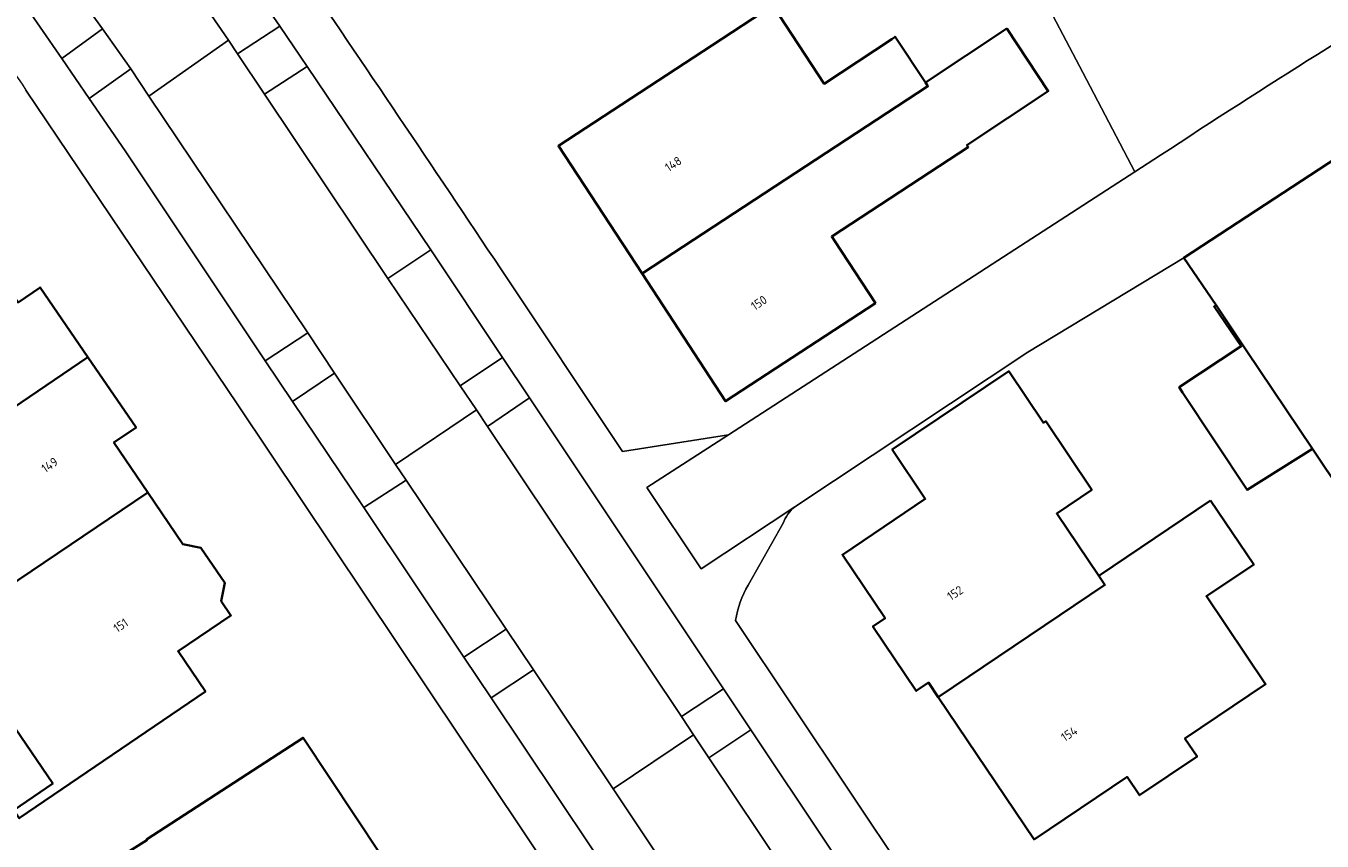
# Model space of a CAD drawing. Header units: metres. Extents: x 154991 to 155595, y 461305 to 461800.
# Tile 27 of 88: x 155057 to 155110, y 461687 to 461721. Entities that reach past the tile are written whole.
import ezdxf
from ezdxf.enums import TextEntityAlignment as Align

# ---------------------------------------------------------------- set-up
doc = ezdxf.new("R2010")
doc.units = ezdxf.units.M
for name, color, linetype, lineweight in [('B-WE-GR-GROENVOORZIENING-GV', 80, 'Continuous', 18), ('B-WE-OG-BEBOUWING-GV', 7, 'Continuous', 35), ('B-WE-OG-BEBOUWING-T18', 10, 'Continuous', 18), ('B-WE-OG-TERREIN_ERF-GV', 7, 'Continuous', 18), ('B-WE-VH-VERHARDING_BETONSTRAATSTEEN-GV', 7, 'Continuous', 18), ('B-WE-VH-VERHARDING_STRAATBAKSTEEN-GV', 252, 'Continuous', 18), ('B-WE-VH-VERHARDING_TEGEL-GV', 252, 'Continuous', 18)]:
    doc.layers.add(name, color=color, linetype=linetype, lineweight=lineweight)
doc.styles.add('NLCS-ISO-M200-T18', font='NLCS-ISO.ttf', dxfattribs={"height": 0.36})

msp = doc.modelspace()

# ---------------------------------------------------------------- linework, layer by layer
at = {"layer": 'B-WE-GR-GROENVOORZIENING-GV', "flags": 128}
for points in [[(155061.196, 461719.126), (155060.037, 461720.781), (155058.361, 461719.563), (155059.491, 461717.917)], [(155065.585, 461719.749), (155066.69, 461718.086), (155068.449, 461719.233), (155067.323, 461720.893)], [(155066.725, 461707.125), (155067.852, 461705.454), (155069.577, 461706.624), (155068.475, 461708.273)], [(155074.74, 461706.093), (155075.408, 461705.103), (155075.869, 461704.418), (155077.595, 461705.602), (155076.484, 461707.265)], [(155076.633, 461696.091), (155074.897, 461694.938), (155076.018, 461693.263), (155077.757, 461694.42)], [(155085.574, 461693.63), (155083.847, 461692.492), (155084.344, 461691.746), (155084.972, 461690.805), (155086.691, 461691.954)]]:
    msp.add_lwpolyline(points, close=True, dxfattribs=at)
at = {"layer": 'B-WE-OG-BEBOUWING-GV', "flags": 128}
for points in [[(155093.872, 461718.575), (155092.627, 461720.45), (155092.49, 461720.359), (155089.715, 461718.517), (155087.603, 461721.743), (155085.093, 461720.099), (155078.782, 461715.966), (155082.221, 461710.716), (155093.978, 461718.416)], [(155090.15, 461712.045), (155090.022, 461712.24), (155095.636, 461715.918), (155095.584, 461715.997), (155098.927, 461718.217), (155097.218, 461720.79), (155093.872, 461718.575), (155093.978, 461718.416), (155082.221, 461710.716), (155085.66, 461705.465), (155091.819, 461709.498)], [(155110.801, 461715.488), (155104.497, 461711.361), (155105.828, 461709.416), (155107.069, 461707.561), (155109.788, 461703.506), (155112.261, 461699.815), (155114.933, 461695.826), (155120.623, 461699.656), (155118.025, 461703.677), (155118.395, 461704.13)], [(155042.452, 461702.984), (155043.954, 461700.812), (155046.315, 461702.411), (155048.194, 461699.635), (155059.427, 461707.282), (155057.465, 461710.141), (155056.567, 461709.528), (155055.138, 461711.62)], [(155104.452, 461705.829), (155107.101, 461701.826), (155109.788, 461703.506), (155107.069, 461707.561), (155105.828, 461709.416), (155105.745, 461709.359), (155106.863, 461707.724), (155104.314, 461706.037)], [(155051.795, 461694.902), (155061.898, 461701.705), (155060.505, 461703.764), (155061.414, 461704.385), (155059.427, 461707.282), (155048.194, 461699.635), (155050.004, 461696.962), (155050.266, 461697.139)], [(155094.405, 461693.299), (155101.255, 461697.91), (155101, 461698.288), (155099.276, 461700.852), (155100.718, 461701.822), (155098.822, 461704.64), (155098.731, 461704.579), (155097.305, 461706.699), (155092.508, 461703.473), (155093.871, 461701.446), (155090.46, 461699.152), (155092.219, 461696.537), (155091.719, 461696.201), (155093.501, 461693.551), (155094.007, 461693.891)], [(155049.199, 461693.154), (155048.159, 461692.445), (155049.796, 461690.045), (155051.18, 461690.988), (155051.05, 461691.178), (155055.119, 461693.952), (155057.991, 461689.738), (155056.383, 461688.642), (155056.609, 461688.311), (155064.269, 461693.533), (155063.144, 461695.18), (155065.317, 461696.649), (155064.916, 461697.241), (155065.071, 461697.994), (155064.083, 461699.439), (155063.332, 461699.583), (155061.898, 461701.705), (155051.795, 461694.902)], [(155105.604, 461701.384), (155101, 461698.288), (155101.255, 461697.91), (155094.405, 461693.299), (155098.345, 461687.441), (155102.17, 461690.013), (155102.678, 461689.257), (155105.049, 461690.85), (155104.546, 461691.598), (155107.863, 461693.828), (155105.433, 461697.442), (155107.377, 461698.749)], [(155060.837, 461679.791), (155071.487, 461686.816), (155068.282, 461691.627), (155061.84, 461687.437), (155061.859, 461687.408), (155060.205, 461686.372), (155060.016, 461685.237), (155061.228, 461683.393), (155057.908, 461681.282), (155059.369, 461678.944)]]:
    msp.add_lwpolyline(points, close=True, dxfattribs=at)
at = {"layer": 'B-WE-OG-TERREIN_ERF-GV', "flags": 128}
for points in [[(155076.41, 461710.91), (155081.425, 461703.398), (155085.774, 461704.086), (155102.481, 461714.892), (155100.348, 461718.985), (155098.703, 461722.118), (155093.05, 461732.359), (155090.321, 461730.973), (155086.19, 461738.579), (155082.534, 461745.311), (155085.426, 461746.252), (155085.572, 461746.299), (155083.117, 461750.906), (155091.97, 461753.881)], [(155116.533, 461723.737), (155112.559, 461732.46), (155111.592, 461732.129), (155108.926, 461738.09), (155099.975, 461734.015), (155104.724, 461725.441), (155098.703, 461722.118), (155100.348, 461718.985), (155102.481, 461714.892), (155103.548, 461715.583)], [(155115.849, 461718.592), (155110.801, 461715.488), (155118.395, 461704.13), (155118.025, 461703.677), (155120.623, 461699.656), (155114.933, 461695.826), (155112.261, 461699.815), (155109.788, 461703.506), (155107.101, 461701.826), (155104.452, 461705.829), (155104.314, 461706.037), (155106.863, 461707.724), (155105.745, 461709.359), (155105.828, 461709.416), (155104.497, 461711.361), (155098.092, 461707.482), (155088.505, 461701.124)], [(155043.807, 461613.126), (155082.816, 461638.676), (155093.633, 461645.746), (155098.895, 461649.193), (155099.584, 461649.898), (155100.211, 461652.892), (155099.937, 461653.894), (155090.188, 461668.485), (155081.251, 461681.912), (155065.597, 461705.31), (155056.886, 461718.262)], [(155056.567, 461709.528), (155057.465, 461710.141), (155059.427, 461707.282), (155061.414, 461704.385), (155060.505, 461703.764), (155061.898, 461701.705), (155063.332, 461699.583), (155064.083, 461699.439), (155065.071, 461697.994), (155064.916, 461697.241), (155065.317, 461696.649), (155063.144, 461695.18), (155064.269, 461693.533), (155056.609, 461688.311)], [(155086.069, 461696.45), (155095.448, 461682.404), (155110.324, 461660.146), (155112.996, 461659.157), (155115.979, 461658.72), (155128.105, 461663.742), (155128.002, 461663.992), (155129.864, 461664.756), (155120.058, 461687.931), (155140.614, 461696.454), (155137.799, 461703.545), (155139.032, 461704.047), (155138.123, 461706.277)], [(155088.021, 461700.444), (155086.587, 461697.898)], [(155056.383, 461688.642), (155057.991, 461689.738), (155055.119, 461693.952)], [(155060.205, 461686.372), (155061.859, 461687.408), (155061.84, 461687.437), (155068.282, 461691.627), (155071.487, 461686.816)]]:
    msp.add_lwpolyline(points, dxfattribs=at)
at = {"layer": 'B-WE-OG-TERREIN_ERF-GV'}
for points in [[(155103.548, 461715.583, -0.01046), (155116.533, 461723.737)], [(155067.981, 461723.425, -0.002298), (155076.41, 461710.91)], [(155088.505, 461701.124, 0.132312), (155088.021, 461700.444)], [(155086.587, 461697.898, 0.096667), (155086.069, 461696.45)]]:
    msp.add_lwpolyline(points, format="xyb", dxfattribs=at)
at = {"layer": 'B-WE-OG-TERREIN_ERF-GV', "flags": 128}
for points in [[(155092.49, 461720.359), (155092.627, 461720.45), (155093.872, 461718.575), (155097.218, 461720.79), (155098.927, 461718.217), (155095.584, 461715.997), (155095.636, 461715.918), (155090.022, 461712.24), (155090.15, 461712.045), (155091.819, 461709.498), (155085.66, 461705.465), (155082.221, 461710.716), (155078.782, 461715.966), (155085.093, 461720.099), (155087.603, 461721.743), (155089.715, 461718.517)], [(155101, 461698.288), (155105.604, 461701.384), (155107.377, 461698.749), (155105.433, 461697.442), (155107.863, 461693.828), (155104.546, 461691.598), (155105.049, 461690.85), (155102.678, 461689.257), (155102.17, 461690.013), (155098.345, 461687.441), (155094.405, 461693.299), (155094.007, 461693.891), (155093.501, 461693.551), (155091.719, 461696.201), (155092.219, 461696.537), (155090.46, 461699.152), (155093.871, 461701.446), (155092.508, 461703.473), (155097.305, 461706.699), (155098.731, 461704.579), (155098.822, 461704.64), (155100.718, 461701.822), (155099.276, 461700.852)]]:
    msp.add_lwpolyline(points, close=True, dxfattribs=at)
at = {"layer": 'B-WE-VH-VERHARDING_BETONSTRAATSTEEN-GV', "flags": 128}
msp.add_lwpolyline([(155058.988, 461722.224), (155060.037, 461720.781), (155061.196, 461719.126), (155061.947, 461718.01), (155065.211, 461720.309), (155063.787, 461722.396), (155062.575, 461724.097), (155062.262, 461724.536)], close=True, dxfattribs=at)
at = {"layer": 'B-WE-VH-VERHARDING_BETONSTRAATSTEEN-GV'}
msp.add_lwpolyline([(155116.533, 461723.737, 0.01046), (155103.548, 461715.583)], format="xyb", dxfattribs=at)
at = {"layer": 'B-WE-VH-VERHARDING_BETONSTRAATSTEEN-GV', "flags": 128}
msp.add_lwpolyline([(155103.548, 461715.583), (155102.481, 461714.892), (155085.774, 461704.086), (155082.416, 461701.915), (155084.652, 461698.569), (155088.505, 461701.124), (155098.092, 461707.482), (155104.497, 461711.361), (155110.801, 461715.488), (155115.849, 461718.592)], dxfattribs=at)
at = {"layer": 'B-WE-VH-VERHARDING_STRAATBAKSTEEN-GV', "flags": 128}
for points in [[(155058.988, 461722.224), (155055.047, 461727.541), (155053.461, 461726.355), (155056.582, 461722.153), (155058.361, 461719.563), (155060.037, 461720.781)], [(155064.281, 461725.285), (155062.575, 461724.097), (155063.787, 461722.396), (155065.211, 461720.309), (155065.585, 461719.749), (155067.323, 461720.893)], [(155066.69, 461718.086), (155065.585, 461719.749), (155065.211, 461720.309), (155061.947, 461718.01), (155068.475, 461708.273), (155069.577, 461706.624), (155072.083, 461702.867), (155075.408, 461705.103), (155074.74, 461706.093), (155071.775, 461710.511)], [(155066.725, 461707.125), (155068.475, 461708.273), (155061.947, 461718.01), (155061.196, 461719.126), (155059.491, 461717.917), (155060.962, 461715.756)], [(155071.775, 461710.511), (155073.536, 461711.694), (155068.449, 461719.233), (155066.69, 461718.086)], [(155071.775, 461710.511), (155074.74, 461706.093), (155076.484, 461707.265), (155073.536, 461711.694)], [(155072.517, 461702.217), (155072.083, 461702.867), (155069.577, 461706.624), (155067.852, 461705.454), (155070.786, 461701.095)], [(155083.847, 461692.492), (155085.574, 461693.63), (155077.595, 461705.602), (155075.869, 461704.418)], [(155072.083, 461702.867), (155072.517, 461702.217), (155076.633, 461696.091), (155077.757, 461694.42), (155081.035, 461689.519), (155084.344, 461691.746), (155083.847, 461692.492), (155075.869, 461704.418), (155075.408, 461705.103)], [(155074.897, 461694.938), (155076.633, 461696.091), (155072.517, 461702.217), (155070.786, 461701.095)], [(155082.852, 461683.033), (155084.587, 461684.211), (155081.035, 461689.519), (155077.757, 461694.42), (155076.018, 461693.263)], [(155093.345, 461671.173), (155094.442, 461669.525), (155101.289, 461659.323), (155102.406, 461657.645), (155102.953, 461656.824), (155106.265, 461659.072), (155104.119, 461662.264), (155103.015, 461663.907), (155096.87, 461673.089), (155091.245, 461681.427), (155084.972, 461690.805), (155084.344, 461691.746), (155081.035, 461689.519), (155084.587, 461684.211), (155085.712, 461682.541), (155088.642, 461678.166)], [(155091.245, 461681.427), (155092.947, 461682.581), (155086.691, 461691.954), (155084.972, 461690.805)]]:
    msp.add_lwpolyline(points, close=True, dxfattribs=at)
at = {"layer": 'B-WE-VH-VERHARDING_TEGEL-GV', "flags": 128}
for points in [[(155041.726, 461769.847), (155034.803, 461765.513), (155035.895, 461764.014), (155048.374, 461747.02), (155052.647, 461741.176), (155053.793, 461739.662), (155058.539, 461733.185), (155063.155, 461726.892), (155064.281, 461725.285), (155067.323, 461720.893), (155068.449, 461719.233), (155073.536, 461711.694), (155076.484, 461707.265), (155077.595, 461705.602), (155085.574, 461693.63), (155086.691, 461691.954), (155092.947, 461682.581), (155098.574, 461674.207), (155104.677, 461665.03), (155105.789, 461663.368), (155104.119, 461662.264), (155106.265, 461659.072), (155106.852, 461658.198)], [(155103.524, 461655.965), (155102.953, 461656.824), (155102.406, 461657.645), (155100.566, 461656.411), (155099.458, 461658.096), (155092.644, 461668.347), (155091.57, 461669.993), (155086.928, 461676.964), (155083.976, 461681.387), (155082.852, 461683.033), (155076.018, 461693.263), (155074.897, 461694.938), (155070.786, 461701.095), (155067.852, 461705.454), (155066.725, 461707.125), (155060.962, 461715.756), (155059.491, 461717.917), (155058.361, 461719.563), (155056.582, 461722.153)], [(155056.886, 461718.262), (155065.597, 461705.31), (155081.251, 461681.912), (155090.188, 461668.485), (155099.937, 461653.894), (155103.567, 461648.437)], [(155088.505, 461701.124), (155084.652, 461698.569), (155082.416, 461701.915), (155085.774, 461704.086), (155081.425, 461703.398), (155076.41, 461710.91)], [(155086.587, 461697.898), (155088.021, 461700.444)], [(155128.003, 461663.992), (155128.002, 461663.992), (155128.105, 461663.742), (155115.979, 461658.72), (155112.996, 461659.157), (155110.324, 461660.146), (155095.448, 461682.404), (155086.069, 461696.45)]]:
    msp.add_lwpolyline(points, dxfattribs=at)
at = {"layer": 'B-WE-VH-VERHARDING_TEGEL-GV'}
for points in [[(155076.41, 461710.91, 0.002298), (155067.981, 461723.425)], [(155054.243, 461721.989, -0.010381), (155056.886, 461718.262)], [(155088.021, 461700.444, -0.132312), (155088.505, 461701.124)], [(155086.069, 461696.45, -0.096667), (155086.587, 461697.898)]]:
    msp.add_lwpolyline(points, format="xyb", dxfattribs=at)

# ---------------------------------------------------------------- texts
at = {"layer": 'B-WE-OG-BEBOUWING-T18', "style": 'NLCS-ISO-M200-T18'}
for s, rotation, p in [('148', 33.2, (155083.507, 461715.22)), ('150', 33.2, (155087.029, 461709.51)), ('149', 34.3, (155057.862, 461702.842)), ('152', 33.2, (155095.096, 461697.575)), ('151', 34.2, (155060.784, 461696.246)), ('154', 33.2, (155099.787, 461691.785))]:
    msp.add_text(s, height=0.36, rotation=rotation, dxfattribs=at).set_placement(p, align=Align.MIDDLE)

doc.saveas('drawing.dxf')
